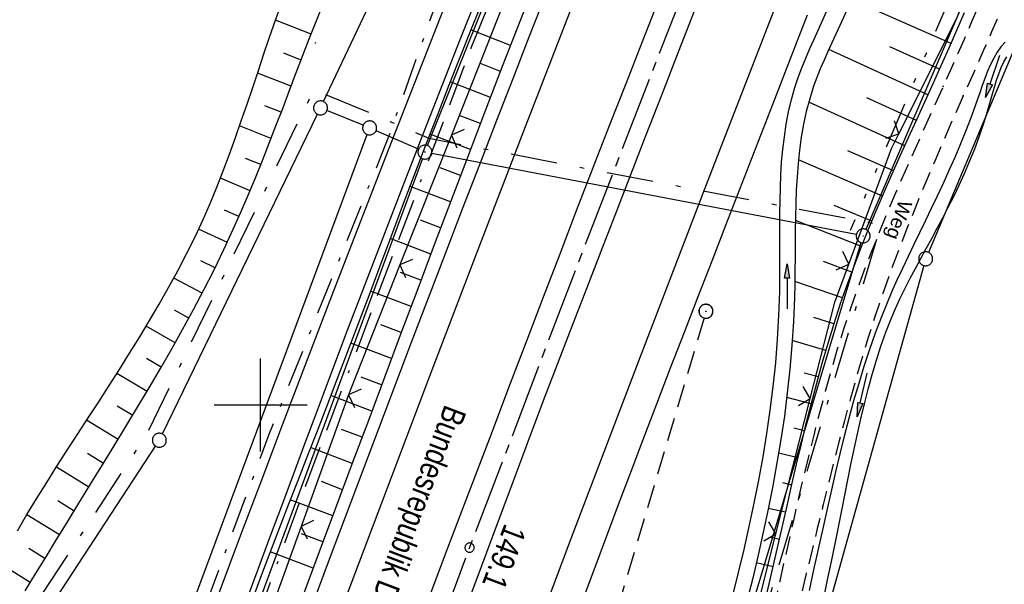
# Model space of a CAD drawing. Extents: x 511997 to 512565, y 475430 to 476399.
# Tile 19 of 32: x 512274 to 512380, y 475981 to 476041. Entities that reach past the tile are written whole.
import ezdxf

# ---------------------------------------------------------------- set-up
doc = ezdxf.new("R2010")
doc.units = 0
doc.header["$LTSCALE"] = 10
doc.header["$MEASUREMENT"] = 0
for name, pattern in [('ACAD_ISO16W100', [73, 15, -6.5, 15, -6.5, 15, -7, 1, -7]), ('ACHSE', [5.5, 4, -0.5, 0.5, -0.5]), ('AUSGEZOGEN', [0]), ('LT00', [0]), ('LT08', [0.42, 0.2, -0.1, 0.02, -0.1]), ('LT09', [0.54, 0.2, -0.1, 0.02, -0.1, 0.02, -0.1]), ('LT11', [0.3, 0.2, -0.1]), ('STRICHLINIE2', [0.375, 0.25, -0.125])]:
    doc.linetypes.add(name, pattern=pattern)
doc.layers.get('0').update_dxf_attribs({"linetype": 'LT00'})
for name, color, linetype in [('-AX-020', 250, 'ACHSE'), ('-Haltung', 182, 'STRICHLINIE2'), ('-ST-20-1', 250, 'LT00'), ('BAB-KABEL', 220, 'ACAD_ISO16W100'), ('BRD', 255, 'Continuous'), ('DFK_AB_L', 21, 'LT00'), ('DFK_AB_P', 7, 'LT00'), ('DFK_GZPKT', 250, 'LT00'), ('DFK_KATASTER', 250, 'LT00'), ('DFK_TOPO-SYM', 252, 'LT00'), ('FELDWEG_TEXT', 1, 'Continuous'), ('GEMARKUNGSGRENZE', 3, 'LT09'), ('GEMEINDEGRENZE', 3, 'LT08'), ('PFEIL', 140, 'AUSGEZOGEN'), ('STROM_UNTER', 80, 'LT08'), ('V89_AFBR_BAB', 250, 'LT00'), ('V89_BOESCH', 250, 'LT00'), ('V89_BOSCHUNG', 250, 'LT00'), ('V89_FELDWEG', 250, 'LT11'), ('V89_GRABEN', 250, 'LT00'), ('V89_KA_PRUF', 182, 'LT00'), ('V89_LD_MARK', 250, 'LT00'), ('V89_RASTER', 250, 'LT00'), ('V89_ZAUN', 40, 'LT00')]:
    doc.layers.add(name, color=color, linetype=linetype)
doc.styles.add('Beschrift', font='ARIAL.TTF')

# ---------------------------------------------------------------- blocks, each defined once
blk = doc.blocks.new('SYMB7301')
at = {"color": 0, "linetype": 'ByBlock'}
for p, q in [((-0.128693, 0), (0, 0.128693)), ((0, -0.128693), (-0.128693, 0)), ((0, 0.128693), (0.128693, 0)), ((0.128693, 0), (0, -0.128693)), ((0.000059, -0.009738), (0.000059, 0.009897)), ((-0.00901, -0.004339), (-0.002225, -0.009749))]:
    blk.add_line(p, q, dxfattribs=at)
for points in [[(-0.002225, 0.009749), (-0.00901, 0.004339), (-0.00901, -0.004339)], [(0.01, 0), (0.006235, 0.007818), (-0.002225, 0.009749)], [(-0.002225, -0.009749), (0.006235, -0.007818), (0.01, 0)]]:
    blk.add_lwpolyline(points, dxfattribs=at)
blk = doc.blocks.new('SYMB7010')
at = {"color": 0, "linetype": 'ByBlock'}
for points in [[(-0.031408, 0.499213), (-0.093728, 0.49134), (-0.15457, 0.475719), (-0.212975, 0.452595), (-0.268021, 0.422333), (-0.31884, 0.385411), (-0.36463, 0.342411), (-0.40467, 0.29401), (-0.438329, 0.240973), (-0.465074, 0.184136), (-0.484486, 0.124395), (-0.496256, 0.062692), (-0.5002, 0)], [(-0.5002, 0), (-0.496256, -0.062692), (-0.484486, -0.124395), (-0.465075, -0.184136), (-0.438329, -0.240973), (-0.404671, -0.29401), (-0.36463, -0.342411), (-0.31884, -0.385411), (-0.268021, -0.422333), (-0.212975, -0.452595), (-0.154571, -0.475719), (-0.093728, -0.49134), (-0.031408, -0.499213), (0.031408, -0.499213)], [(0.5002, 0), (0.496256, 0.062692), (0.484485, 0.124395), (0.465074, 0.184136), (0.438329, 0.240973), (0.40467, 0.29401), (0.36463, 0.342411), (0.31884, 0.385411), (0.268021, 0.422333), (0.212975, 0.452595), (0.15457, 0.475719), (0.093728, 0.49134), (0.031408, 0.499213), (-0.031408, 0.499213)], [(0.031408, -0.499213), (0.093728, -0.491341), (0.15457, -0.475719), (0.212975, -0.452595), (0.268021, -0.422333), (0.31884, -0.385411), (0.36463, -0.342411), (0.404671, -0.294011), (0.438329, -0.240974), (0.465075, -0.184136), (0.484486, -0.124395), (0.496256, -0.062692), (0.500201, 0)]]:
    blk.add_lwpolyline(points, dxfattribs=at)
blk = doc.blocks.new('SYMB0003')
at = {"color": 0, "linetype": 'ByBlock'}
for p, q in [((-0.015712, 0), (0.010166, 0.012015)), ((0, -0.021257), (-0.015712, 0)), ((0.010166, 0.012015), (0, -0.021257))]:
    blk.add_line(p, q, dxfattribs=at)
for points in [[(-0.031395, 0.499013), (-0.093691, 0.491144), (-0.154509, 0.475528), (-0.21289, 0.452414), (-0.267913, 0.422164), (-0.318712, 0.385257), (-0.364484, 0.342274), (-0.404509, 0.293893), (-0.438154, 0.240877), (-0.464888, 0.184062), (-0.484292, 0.124345), (-0.496058, 0.062667), (-0.5, 0)], [(-0.5, 0), (-0.496058, -0.062667), (-0.484292, -0.124345), (-0.464888, -0.184062), (-0.438154, -0.240877), (-0.404509, -0.293893), (-0.364485, -0.342274), (-0.318712, -0.385257), (-0.267914, -0.422164), (-0.21289, -0.452414), (-0.154509, -0.475529), (-0.093691, -0.491144), (-0.031395, -0.499014), (0.031395, -0.499014)], [(0.5, 0), (0.496057, 0.062667), (0.484292, 0.124345), (0.464888, 0.184062), (0.438153, 0.240877), (0.404509, 0.293893), (0.364484, 0.342274), (0.318712, 0.385257), (0.267913, 0.422164), (0.21289, 0.452414), (0.154509, 0.475528), (0.093691, 0.491144), (0.031395, 0.499013), (-0.031395, 0.499013)], [(0.031395, -0.499014), (0.093691, -0.491144), (0.154509, -0.475529), (0.21289, -0.452414), (0.267914, -0.422164), (0.318712, -0.385257), (0.364485, -0.342274), (0.404509, -0.293893), (0.438154, -0.240877), (0.464889, -0.184062), (0.484292, -0.124345), (0.496058, -0.062667), (0.5, 0)]]:
    blk.add_lwpolyline(points, dxfattribs=at)
blk = doc.blocks.new('SYMB0002')
at = {"color": 0, "linetype": 'ByBlock'}
for points in [[(-0.031395, 0.499013), (-0.093691, 0.491144), (-0.154509, 0.475528), (-0.21289, 0.452414), (-0.267913, 0.422164), (-0.318712, 0.385257), (-0.364484, 0.342274), (-0.404509, 0.293893), (-0.438154, 0.240877), (-0.464888, 0.184062), (-0.484292, 0.124345), (-0.496058, 0.062667), (-0.5, 0)], [(-0.5, 0), (-0.496058, -0.062667), (-0.484292, -0.124345), (-0.464888, -0.184062), (-0.438154, -0.240877), (-0.404509, -0.293893), (-0.364485, -0.342274), (-0.318712, -0.385257), (-0.267914, -0.422164), (-0.21289, -0.452414), (-0.154509, -0.475529), (-0.093691, -0.491144), (-0.031395, -0.499014), (0.031395, -0.499014)], [(0.5, 0), (0.496057, 0.062667), (0.484292, 0.124345), (0.464888, 0.184062), (0.438153, 0.240877), (0.404509, 0.293893), (0.364484, 0.342274), (0.318712, 0.385257), (0.267913, 0.422164), (0.21289, 0.452414), (0.154509, 0.475528), (0.093691, 0.491144), (0.031395, 0.499013), (-0.031395, 0.499013)], [(0.031395, -0.499014), (0.093691, -0.491144), (0.154509, -0.475529), (0.21289, -0.452414), (0.267914, -0.422164), (0.318712, -0.385257), (0.364485, -0.342274), (0.404509, -0.293893), (0.438154, -0.240877), (0.464889, -0.184062), (0.484292, -0.124345), (0.496058, -0.062667), (0.5, 0)]]:
    blk.add_lwpolyline(points, dxfattribs=at)
blk = doc.blocks.new('SYMB0011')
at = {"color": 0, "linetype": 'ByBlock'}
for p, q in [((0.5, 0), (-0.5, 0)), ((0, 0.5), (0, -0.5))]:
    blk.add_line(p, q, dxfattribs=at)
blk = doc.blocks.new('SYMB0024')
at = {"color": 0, "linetype": 'ByBlock'}
for p, q in [((-0.5, 0.5), (0, 0)), ((0, 0), (0.5, 0.5))]:
    blk.add_line(p, q, dxfattribs=at)
blk = doc.blocks.new('Pfreil3')
at = {"layer": 'PFEIL'}
blk.add_hatch(color=256, dxfattribs=at).paths.add_polyline_path([(-1.55, 0.27), (-1.55, -0.27), (0, 0)])
for p, q in [((-1.55, 0), (-4.83, 0)), ((-1.55, -0.27), (-1.55, 0.27)), ((-1.55, 0.27), (0, 0)), ((0, 0), (-1.55, -0.27))]:
    blk.add_line(p, q, dxfattribs=at)

msp = doc.modelspace()

# ---------------------------------------------------------------- linework, layer by layer
at = {"layer": '-AX-020', "ltscale": 0.2, "flags": 128}
msp.add_lwpolyline([(512469.63, 476339.09), (512464.81, 476328.44), (512455.84, 476308.46), (512446.94, 476288.44), (512438.12, 476268.39), (512429.37, 476248.31), (512420.69, 476228.2), (512412.09, 476208.05), (512403.56, 476187.88), (512395.11, 476167.67), (512386.72, 476147.43), (512378.42, 476127.17), (512370.18, 476106.87), (512362.02, 476086.54), (512353.94, 476066.18), (512345.92, 476045.79), (512337.99, 476025.38), (512330.13, 476004.93), (512322.34, 475984.46), (512314.63, 475963.96), (512306.99, 475943.43), (512299.43, 475922.87), (512291.94, 475902.28), (512284.53, 475881.67), (512277.19, 475861.03), (512269.93, 475840.36), (512262.74, 475819.67), (512255.63, 475798.95), (512248.6, 475778.21), (512241.64, 475757.44), (512234.76, 475736.64), (512227.95, 475715.82), (512221.22, 475694.97), (512214.57, 475674.11), (512207.99, 475653.21), (512201.49, 475632.29), (512200.13, 475627.89), (512194.28, 475608.79), (512188.5, 475589.67), (512182.78, 475570.54), (512177.14, 475551.38), (512171.56, 475532.2), (512166.05, 475513.01), (512160.62, 475493.79), (512155.26, 475474.55), (512153.85, 475469.41)], dxfattribs=at)
at = {"layer": '-Haltung'}
msp.add_line((512347.6, 476009.35), (512331.29, 475954.61), dxfattribs=at)
at = {"layer": 'BAB-KABEL', "ltscale": 0.03, "flags": 128}
msp.add_lwpolyline([(512451.51, 476345.21), (512438.56, 476315.94), (512418.18, 476270.12), (512378.72, 476177.83), (512359.89, 476131.36), (512341.35, 476084.78), (512322.58, 476038.31), (512304.82, 475991.34), (512287.68, 475944.24), (512270.28, 475897.17), (512254.12, 475849.7), (512237.77, 475802.28), (512221.53, 475754.82), (512205.86, 475707.19), (512190.78, 475659.38), (512175.78, 475611.52), (512161.52, 475563.42), (512145.69, 475515.8), (512137.73, 475496.07), (512132.8, 475476.53)], dxfattribs=at)
at = {"layer": 'DFK_AB_L'}
for p, q in [((512317.92, 476027.85), (512361.86, 476137.59)), ((512380.88, 476055.94), (512364.98, 476018.84)), ((512363.94, 476018.29), (512318.38, 476027.01)), ((512317.38, 476026.45), (512276.4, 475915.43)), ((512339.22, 475933.26), (512364.46, 476017.43))]:
    msp.add_line(p, q, dxfattribs=at)
at = {"layer": 'DFK_KATASTER'}
for p, q in [((512306.75, 476032.57), (512357.42, 476139.66)), ((512387.15, 476053.15), (512371.68, 476016.39)), ((512289.46, 475996.9), (512306.1, 476031.22)), ((512311.01, 476030.02), (512307.12, 476031.61)), ((512269.97, 475917.62), (512311.44, 476029.04)), ((512316.95, 476027.45), (512312.39, 476029.44)), ((512371.19, 476014.98), (512351.77, 475945.57)), ((512244.72, 475928.34), (512288.72, 475995.59))]:
    msp.add_line(p, q, dxfattribs=at)
at = {"layer": 'GEMARKUNGSGRENZE', "ltscale": 2.5, "flags": 128}
msp.add_lwpolyline([(512488.52, 476332.7), (512447.7, 476236.74), (512445.75, 476232.41), (512395.2, 476115.9), (512387.92, 476094.99), (512385.79, 476088.82), (512379.74, 476057.07), (512363.3, 476018.74)], dxfattribs=at)
at = {"layer": 'GEMEINDEGRENZE', "ltscale": 2.5, "flags": 128}
msp.add_lwpolyline([(512284.95, 475477), (512267.81, 475490.73), (512251.31, 475522.19), (512242.37, 475555.3), (512229.97, 475584.98), (512227.01, 475610.4), (512238.86, 475661.14), (512275.55, 475791.69), (512297.96, 475860.4), (512299.32, 475864.34), (512322.1, 475898.59), (512340.39, 475931.96), (512366.59, 476019.31), (512318.09, 476028.59), (512312.28, 476031.12), (512305.69, 476033.81), (512287.82, 475996.96), (512243.16, 475928.69), (512232.75, 475919.29), (512200.58, 475820.9), (512193.73, 475799.02), (512174.8, 475704.06), (512153.08, 475591.51), (512137.53, 475520.72), (512131.52, 475505.41), (512122.11, 475480.14)], dxfattribs=at)
at = {"layer": 'STROM_UNTER', "ltscale": 2, "flags": 128}
msp.add_lwpolyline([(512446.37, 476346.95), (512441.89, 476337.52), (512422.54, 476294.31), (512409.88, 476265.15), (512403.87, 476251.37), (512398.74, 476239.7), (512387.19, 476212.42), (512377.33, 476188.66), (512363.53, 476155.45), (512355.32, 476135.55), (512344.46, 476108.79), (512339.24, 476095.98), (512321.54, 476050.79), (512313.7, 476028.7), (512300.89, 475996.83), (512277.43, 475933.71), (512263.45, 475896.17), (512257.64, 475879.29), (512247.91, 475851.33), (512241.34, 475831.49), (512239.16, 475825.05), (512227.45, 475790.8), (512213.66, 475750.66), (512199.44, 475707.54), (512188.93, 475674.4), (512180.51, 475646.83), (512162.54, 475589.79), (512151.76, 475558.72), (512137.69, 475518.75), (512131.72, 475500.22), (512126.24, 475478.75)], dxfattribs=at)
at = {"layer": 'V89_AFBR_BAB'}
for points in [[(512283.61, 475919.31), (512285.3, 475923.93), (512287, 475928.55), (512288.7, 475933.17), (512290.41, 475937.78), (512292.47, 475943.35), (512294.53, 475948.92), (512296.59, 475954.49), (512298.66, 475960.06), (512300.84, 475965.91), (512303.02, 475971.76), (512305.21, 475977.61), (512307.4, 475983.45), (512310.33, 475991.22), (512313.26, 475998.98), (512316.21, 476006.74), (512318.03, 476011.51), (512319.86, 476016.28), (512321.68, 476021.05), (512323.52, 476025.82), (512325.36, 476030.59), (512327.1, 476035.05), (512328.84, 476039.52), (512330.59, 476043.98)], [(512298.47, 475979.02), (512299.74, 475982.4), (512301, 475985.79), (512302.27, 475989.18), (512303.53, 475992.56), (512304.79, 475995.95), (512306.06, 475999.33), (512307.33, 476002.72), (512309.34, 476008.02), (512311.36, 476013.32), (512313.4, 476018.62), (512315.45, 476023.91), (512317.5, 476029.19), (512319.57, 476034.48), (512321.43, 476039.23), (512323.31, 476043.99)], [(512342.71, 476043.5), (512340.95, 476038.99), (512339.19, 476034.48), (512337.43, 476029.96), (512335.68, 476025.45), (512333.89, 476020.83), (512332.11, 476016.2), (512330.34, 476011.57), (512328.57, 476006.95), (512326.8, 476002.32), (512324.56, 475996.42), (512322.32, 475990.53), (512320.08, 475984.63), (512317.86, 475978.73)], [(512319.99, 476043.4), (512316.87, 476035.47), (512313.77, 476027.55), (512310.69, 476019.63), (512307.62, 476011.7), (512304.58, 476003.76), (512302.33, 475997.86), (512300.08, 475991.94), (512297.85, 475986.03), (512295.63, 475980.11), (512293.92, 475975.5), (512292.21, 475970.89), (512290.5, 475966.28), (512288.8, 475961.67), (512287.1, 475957.06), (512285.41, 475952.48), (512283.72, 475947.89), (512282.04, 475943.31), (512280.35, 475938.73), (512278.67, 475934.14), (512277.2, 475930.11), (512275.73, 475926.07), (512274.27, 475922.03), (512272.82, 475917.99)], [(512321.77, 475977.51), (512323.02, 475980.86), (512324.27, 475984.22), (512325.52, 475987.57), (512326.78, 475990.92), (512328.03, 475994.27), (512329.3, 475997.62), (512330.56, 476000.97), (512332.05, 476004.85), (512333.54, 476008.74), (512335.04, 476012.62), (512336.54, 476016.5), (512338.05, 476020.38), (512339.56, 476024.26), (512341.33, 476028.81), (512343.1, 476033.37), (512344.87, 476037.92), (512346.64, 476042.47)], [(512358.67, 476041.83), (512356.91, 476037.32), (512355.16, 476032.8), (512353.41, 476028.29), (512351.66, 476023.78), (512349.91, 476019.26), (512348.42, 476015.44), (512346.93, 476011.61), (512345.45, 476007.78), (512343.97, 476003.95), (512342.5, 476000.11), (512341.04, 475996.28), (512339.77, 475992.93), (512338.5, 475989.58), (512337.25, 475986.23), (512335.99, 475982.87), (512334.74, 475979.52)]]:
    msp.add_lwpolyline(points, dxfattribs=at)
at = {"layer": 'V89_BOESCH'}
for points in [[(512329.87, 476046.38), (512327.9, 476041.35), (512325.94, 476036.32), (512324, 476031.28), (512322.2, 476026.58), (512320.41, 476021.89), (512318.63, 476017.19), (512316.86, 476012.48), (512315.1, 476007.78), (512313.33, 476003.07), (512311.57, 475998.36), (512309.81, 475993.66), (512308.05, 475988.95), (512306.29, 475984.24), (512304.38, 475979.15)], [(512273.89, 475986.52), (512274.92, 475988.24), (512275.96, 475989.95), (512277.04, 475991.7), (512278.14, 475993.44), (512279.25, 475995.17), (512280.37, 475996.9), (512281.49, 475998.63), (512282.62, 476000.36), (512283.73, 476002.09), (512284.84, 476003.83), (512285.94, 476005.57), (512287.02, 476007.31), (512288.08, 476009.07), (512289.12, 476010.84), (512290.13, 476012.62), (512291.11, 476014.41), (512292.05, 476016.23), (512292.96, 476018.06), (512293.82, 476019.91), (512294.58, 476021.64), (512295.3, 476023.38), (512295.99, 476025.14), (512296.66, 476026.91), (512297.3, 476028.7), (512297.93, 476030.49), (512298.54, 476032.29), (512299.15, 476034.09), (512299.76, 476035.89), (512300.36, 476037.69), (512300.97, 476039.49), (512301.59, 476041.29), (512302.23, 476043.08)], [(512274.71, 475980.07), (512275.84, 475981.9), (512276.97, 475983.73), (512278.09, 475985.57), (512279.22, 475987.4), (512280.48, 475989.46), (512281.75, 475991.51), (512283.02, 475993.57), (512284.29, 475995.63), (512285.55, 475997.7), (512286.8, 475999.76), (512288.03, 476001.84), (512289.25, 476003.92), (512290.46, 476006.02), (512291.63, 476008.12), (512292.79, 476010.24), (512293.91, 476012.37), (512295, 476014.52), (512296.06, 476016.68), (512297.07, 476018.86), (512297.89, 476020.69), (512298.68, 476022.52), (512299.44, 476024.37), (512300.19, 476026.23), (512300.93, 476028.09), (512301.65, 476029.95), (512302.37, 476031.83), (512303.08, 476033.7), (512303.79, 476035.57), (512304.5, 476037.44), (512305.22, 476039.31), (512305.95, 476041.18), (512306.7, 476043.03)], [(512323.77, 476043.25), (512322.57, 476040.28), (512321.39, 476037.31), (512320.22, 476034.33), (512318.98, 476031.15), (512317.75, 476027.97), (512316.53, 476024.78), (512315.32, 476021.59), (512314.12, 476018.4), (512312.92, 476015.2), (512311.72, 476012.01), (512310.51, 476008.82), (512309.3, 476005.63), (512308.08, 476002.44), (512307.07, 475999.82), (512306.06, 475997.21), (512305.04, 475994.59), (512304.02, 475991.98), (512303.01, 475989.36), (512302, 475986.75), (512300.99, 475984.13), (512299.99, 475981.5), (512299.01, 475978.88)], [(512354.39, 475979.88), (512354.93, 475982.2), (512355.46, 475984.52), (512355.98, 475986.85), (512356.51, 475989.17), (512357.04, 475991.49), (512357.54, 475993.67), (512358.05, 475995.85), (512358.58, 475998.02), (512359.12, 476000.19), (512359.69, 476002.35), (512360.29, 476004.5), (512360.91, 476006.64), (512361.57, 476008.77), (512362.26, 476010.89), (512362.97, 476012.9), (512363.7, 476014.91), (512364.47, 476016.9), (512365.27, 476018.89), (512366.09, 476020.86), (512366.94, 476022.83), (512367.79, 476024.8), (512368.67, 476026.75), (512369.55, 476028.71), (512370.44, 476030.66), (512371.33, 476032.61), (512372.22, 476034.57), (512373.07, 476036.45), (512373.91, 476038.34), (512374.75, 476040.23), (512375.57, 476042.12)]]:
    msp.add_lwpolyline(points, dxfattribs=at)
at = {"layer": 'V89_BOSCHUNG'}
for p, q in [((512374.13, 476038.81), (512363.45, 476043.54)), ((512305.42, 476039.81), (512301.61, 476041.32)), ((512326.83, 476038.6), (512322.57, 476040.27)), ((512372.88, 476036.04), (512367.56, 476038.44)), ((512304.34, 476037.03), (512302.48, 476037.75)), ((512371.63, 476033.28), (512360.98, 476038.14)), ((512325.75, 476035.81), (512323.6, 476036.64)), ((512303.28, 476034.23), (512299.66, 476035.62)), ((512324.67, 476033.02), (512320.35, 476034.68)), ((512370.39, 476030.55), (512365.09, 476032.97)), ((512302.21, 476031.42), (512300.46, 476032.1)), ((512369.15, 476027.83), (512358.84, 476032.5)), ((512323.59, 476030.23), (512321.43, 476031.05)), ((512301.13, 476028.61), (512297.74, 476029.95)), ((512322.52, 476027.43), (512318.18, 476029.07)), ((512367.94, 476025.13), (512363.05, 476027.3)), ((512300.02, 476025.8), (512298.38, 476026.47)), ((512366.76, 476022.43), (512357.74, 476026.32)), ((512321.45, 476024.63), (512319.28, 476025.45)), ((512298.88, 476023), (512295.69, 476024.35)), ((512320.39, 476021.82), (512316.04, 476023.47)), ((512365.62, 476019.72), (512361.56, 476021.41)), ((512297.68, 476020.22), (512296.12, 476020.91)), ((512319.32, 476019.02), (512317.15, 476019.84)), ((512364.51, 476017), (512357.4, 476019.82)), ((512296.43, 476017.46), (512293.35, 476018.89)), ((512318.26, 476016.21), (512313.92, 476017.86)), ((512295.11, 476014.73), (512293.58, 476015.48)), ((512363.46, 476014.26), (512360.42, 476015.39)), ((512317.21, 476013.4), (512315.03, 476014.22)), ((512293.73, 476012.02), (512290.67, 476013.61)), ((512362.47, 476011.5), (512357.34, 476013.27)), ((512316.15, 476010.59), (512311.8, 476012.24)), ((512292.3, 476009.34), (512290.76, 476010.18)), ((512361.55, 476008.7), (512359.4, 476009.38)), ((512290.83, 476006.69), (512287.71, 476008.46)), ((512315.1, 476007.78), (512312.92, 476008.61)), ((512314.05, 476004.98), (512309.68, 476006.63)), ((512360.68, 476005.87), (512357.07, 476006.93)), ((512289.34, 476004.07), (512287.75, 476004.99)), ((512287.81, 476001.47), (512284.56, 476003.39)), ((512359.87, 476003.02), (512358.34, 476003.44)), ((512312.99, 476002.17), (512310.8, 476003)), ((512311.94, 475999.36), (512307.53, 476001.03)), ((512359.11, 476000.14), (512356.48, 476000.81)), ((512286.27, 475998.88), (512284.61, 475999.88)), ((512284.7, 475996.3), (512281.32, 475998.37)), ((512310.89, 475996.54), (512308.67, 475997.39)), ((512358.39, 475997.24), (512357.23, 475997.52)), ((512309.84, 475993.73), (512305.37, 475995.43)), ((512283.13, 475993.74), (512281.41, 475994.8)), ((512357.69, 475994.34), (512355.61, 475994.82)), ((512281.55, 475991.18), (512278.08, 475993.34)), ((512308.79, 475990.92), (512306.54, 475991.78)), ((512357.02, 475991.42), (512356.05, 475991.64)), ((512279.98, 475988.63), (512278.23, 475989.72)), ((512307.74, 475988.11), (512303.19, 475989.84)), ((512356.36, 475988.5), (512354.5, 475988.91)), ((512278.41, 475986.09), (512274.91, 475988.23)), ((512306.69, 475985.31), (512304.4, 475986.17)), ((512355.69, 475985.57), (512354.79, 475985.77)), ((512276.84, 475983.53), (512275.11, 475984.59)), ((512305.64, 475982.5), (512301.03, 475984.24)), ((512275.26, 475980.97), (512271.87, 475983.07)), ((512355.03, 475982.64), (512353.21, 475983.06))]:
    msp.add_line(p, q, dxfattribs=at)
at = {"layer": 'V89_FELDWEG', "flags": 128}
for points in [[(512211.53, 475576.7), (512212.59, 475578.85), (512213.65, 475580.99), (512214.71, 475583.13), (512215.75, 475585.28), (512216.79, 475587.43), (512217.81, 475589.59), (512218.82, 475591.76), (512219.81, 475593.93), (512220.77, 475596.12), (512221.72, 475598.31), (512222.86, 475601.08), (512223.96, 475603.87), (512225.02, 475606.68), (512226.03, 475609.51), (512226.98, 475612.35), (512227.88, 475615.21), (512228.71, 475618.08), (512229.49, 475620.98), (512229.98, 475622.95), (512230.45, 475624.92), (512230.89, 475626.91), (512231.32, 475628.89), (512231.72, 475630.88), (512232.12, 475632.88), (512232.51, 475634.87), (512232.89, 475636.87), (512233.27, 475638.87), (512233.65, 475640.87), (512234.04, 475642.86), (512234.43, 475644.86), (512234.84, 475646.85), (512235.27, 475648.83), (512235.84, 475651.39), (512236.44, 475653.94), (512237.07, 475656.49), (512237.71, 475659.03), (512238.38, 475661.56), (512239.06, 475664.09), (512239.75, 475666.62), (512240.45, 475669.15), (512241.15, 475671.68), (512241.86, 475674.2), (512243.44, 475679.9), (512245, 475685.6), (512246.55, 475691.3), (512248.09, 475697), (512249.63, 475702.71), (512250.52, 475706.06), (512251.42, 475709.42), (512252.31, 475712.78), (512253.21, 475716.14), (512254.11, 475719.49), (512255.01, 475722.85), (512255.93, 475726.2), (512256.85, 475729.55), (512258.36, 475735), (512259.91, 475740.44), (512261.48, 475745.88), (512263.07, 475751.31), (512264.68, 475756.73), (512265.56, 475759.62), (512266.43, 475762.51), (512267.31, 475765.39), (512268.18, 475768.28), (512269.05, 475771.17), (512269.92, 475774.06), (512270.78, 475776.96), (512271.63, 475779.85), (512272.46, 475782.75), (512273.29, 475785.66), (512273.99, 475788.2), (512274.69, 475790.75), (512275.37, 475793.3), (512276.06, 475795.85), (512276.74, 475798.4), (512277.42, 475800.95), (512278.11, 475803.5), (512278.81, 475806.05), (512279.51, 475808.6), (512280.23, 475811.14), (512280.97, 475813.67), (512281.87, 475816.66), (512282.79, 475819.65), (512283.73, 475822.63), (512284.69, 475825.6), (512285.67, 475828.57), (512286.67, 475831.54), (512287.68, 475834.5), (512288.7, 475837.46), (512289.73, 475840.42), (512290.43, 475842.41), (512291.14, 475844.41), (512291.85, 475846.4), (512292.58, 475848.39), (512293.32, 475850.37), (512294.07, 475852.34), (512294.85, 475854.31), (512295.65, 475856.26), (512296.47, 475858.2), (512297.33, 475860.13), (512298.21, 475862.05), (512299.13, 475863.94), (512300.15, 475865.93), (512301.19, 475867.9), (512302.28, 475869.84), (512303.4, 475871.78), (512304.54, 475873.69), (512305.71, 475875.59), (512306.91, 475877.48), (512308.12, 475879.35), (512309.42, 475881.32), (512310.74, 475883.29), (512312.07, 475885.24), (512313.4, 475887.19), (512314.75, 475889.13), (512316.09, 475891.07), (512317.44, 475893.01), (512318.79, 475894.95), (512320.12, 475896.9), (512321.54, 475898.98), (512322.94, 475901.07), (512324.33, 475903.17), (512325.69, 475905.28), (512327.04, 475907.41), (512328.37, 475909.54), (512329.67, 475911.7), (512330.94, 475913.86), (512332.19, 475916.05), (512333.4, 475918.25), (512334.57, 475920.47), (512335.73, 475922.75), (512336.85, 475925.06), (512337.94, 475927.38), (512339, 475929.72), (512340.03, 475932.07), (512341.02, 475934.43), (512342, 475936.81), (512342.95, 475939.19), (512343.89, 475941.59), (512345.02, 475944.55), (512346.12, 475947.52), (512347.18, 475950.51), (512348.22, 475953.51), (512349.22, 475956.51), (512350.17, 475959.53), (512351.09, 475962.56), (512351.95, 475965.61), (512352.55, 475967.81), (512353.12, 475970.02), (512353.67, 475972.23), (512354.21, 475974.45), (512354.74, 475976.67), (512355.25, 475978.89), (512355.76, 475981.12), (512356.26, 475983.35), (512356.77, 475985.58), (512357.27, 475987.8), (512357.78, 475990.03), (512358.32, 475992.33), (512358.87, 475994.63), (512359.44, 475996.92), (512360.03, 475999.21), (512360.64, 476001.49), (512361.28, 476003.76), (512361.94, 476006.02), (512362.65, 476008.27), (512363.39, 476010.51), (512364.1, 476012.52), (512364.84, 476014.52), (512365.61, 476016.52), (512366.4, 476018.5), (512367.22, 476020.48), (512368.06, 476022.45), (512368.91, 476024.42), (512369.77, 476026.38), (512370.64, 476028.33), (512371.52, 476030.29), (512372.4, 476032.24), (512373.29, 476034.2), (512374.05, 476035.89), (512374.8, 476037.58), (512375.55, 476039.28), (512376.28, 476040.98), (512376.99, 476042.69), (512377.69, 476044.4), (512378.36, 476046.12), (512379.01, 476047.85), (512379.62, 476049.59), (512380.29, 476051.59), (512380.91, 476053.61), (512381.49, 476055.63), (512382.04, 476057.67), (512382.56, 476059.71), (512383.06, 476061.77), (512383.53, 476063.83), (512383.98, 476065.89), (512384.41, 476067.96), (512384.8, 476069.87), (512385.18, 476071.77), (512385.56, 476073.68), (512385.93, 476075.59), (512386.31, 476077.5), (512386.69, 476079.4), (512387.09, 476081.3), (512387.49, 476083.2), (512387.92, 476085.09), (512388.36, 476086.98), (512388.82, 476088.87), (512389.49, 476091.43), (512390.21, 476093.98), (512390.97, 476096.52), (512391.76, 476099.04), (512392.59, 476101.56), (512393.45, 476104.07), (512394.34, 476106.57), (512395.25, 476109.06), (512396.36, 476112.01), (512397.49, 476114.94), (512398.65, 476117.86), (512399.83, 476120.78), (512401.03, 476123.69), (512402.25, 476126.59), (512403.49, 476129.48), (512404.73, 476132.36), (512405.99, 476135.25), (512407.26, 476138.13), (512408.53, 476141), (512409.81, 476143.88), (512411.09, 476146.75), (512412.37, 476149.62), (512413.64, 476152.5), (512414.92, 476155.37), (512416.46, 476158.88), (512417.99, 476162.39), (512419.52, 476165.9), (512421.05, 476169.41), (512422.57, 476172.92), (512424.1, 476176.44), (512425.63, 476179.95), (512427.41, 476184.03), (512429.2, 476188.11), (512431, 476192.19), (512432.79, 476196.27), (512434.59, 476200.34), (512436.39, 476204.42), (512437.79, 476207.6), (512439.18, 476210.78), (512440.57, 476213.96), (512441.95, 476217.15), (512443.32, 476220.34), (512444.68, 476223.54), (512446.02, 476226.74), (512447.34, 476229.95), (512448.37, 476232.47), (512449.38, 476234.99), (512450.39, 476237.52), (512451.39, 476240.04), (512452.39, 476242.57), (512453.4, 476245.1), (512454.4, 476247.62), (512455.42, 476250.14), (512456.45, 476252.66), (512457.49, 476255.17), (512458.55, 476257.67), (512459.54, 476259.97), (512460.54, 476262.27), (512461.56, 476264.56), (512462.58, 476266.84), (512463.61, 476269.13), (512464.65, 476271.41), (512465.68, 476273.69), (512466.72, 476275.97), (512467.75, 476278.26), (512468.77, 476280.55), (512469.79, 476282.84), (512470.88, 476285.34), (512471.96, 476287.84), (512473.03, 476290.35), (512474.1, 476292.86), (512475.16, 476295.38), (512476.21, 476297.89), (512477.27, 476300.41), (512478.33, 476302.92), (512479.4, 476305.43), (512480.47, 476307.94), (512481.66, 476310.68), (512482.85, 476313.42), (512484.05, 476316.15), (512485.26, 476318.89), (512486.47, 476321.62), (512487.68, 476324.35), (512488.89, 476327.08), (512490.1, 476329.81), (512491, 476331.86)], [(512493.03, 476331.18), (512492.16, 476329.12), (512491.01, 476326.39), (512489.88, 476323.66), (512488.74, 476320.93), (512487.61, 476318.19), (512486.48, 476315.46), (512485.34, 476312.73), (512484.2, 476310), (512483.05, 476307.27), (512481.7, 476304.1), (512480.33, 476300.93), (512478.94, 476297.77), (512477.55, 476294.61), (512476.15, 476291.46), (512474.74, 476288.31), (512473.32, 476285.16), (512471.9, 476282.02), (512470.62, 476279.19), (512469.33, 476276.36), (512468.05, 476273.53), (512466.78, 476270.69), (512465.51, 476267.86), (512464.25, 476265.02), (512463.01, 476262.17), (512461.78, 476259.32), (512460.57, 476256.45), (512459.55, 476253.98), (512458.53, 476251.51), (512457.53, 476249.03), (512456.54, 476246.54), (512455.55, 476244.05), (512454.56, 476241.57), (512453.58, 476239.08), (512452.59, 476236.59), (512451.6, 476234.1), (512450.6, 476231.62), (512449.59, 476229.14), (512448.42, 476226.3), (512447.23, 476223.47), (512446.04, 476220.64), (512444.83, 476217.82), (512443.61, 476215), (512442.39, 476212.18), (512441.16, 476209.37), (512439.94, 476206.55), (512438.71, 476203.74), (512436.89, 476199.57), (512435.08, 476195.4), (512433.26, 476191.22), (512431.45, 476187.05), (512429.64, 476182.88), (512427.82, 476178.71), (512425.69, 476173.85), (512423.56, 476168.99), (512421.43, 476164.13), (512419.29, 476159.28), (512417.15, 476154.42), (512415.6, 476150.9), (512414.04, 476147.37), (512412.5, 476143.84), (512410.96, 476140.31), (512409.42, 476136.78), (512407.9, 476133.24), (512406.39, 476129.69), (512404.9, 476126.14), (512403.42, 476122.58), (512401.96, 476119.01), (512400.52, 476115.43), (512399.1, 476111.85), (512397.71, 476108.24), (512396.88, 476106.05), (512396.06, 476103.85), (512395.26, 476101.64), (512394.48, 476099.42), (512393.73, 476097.2), (512393, 476094.97), (512392.31, 476092.73), (512391.66, 476090.48), (512391.04, 476088.22), (512390.57, 476086.37), (512390.13, 476084.5), (512389.71, 476082.63), (512389.31, 476080.76), (512388.92, 476078.88), (512388.54, 476077), (512388.18, 476075.12), (512387.81, 476073.23), (512387.45, 476071.34), (512387.09, 476069.45), (512386.72, 476067.57), (512386.34, 476065.66), (512385.94, 476063.75), (512385.53, 476061.85), (512385.09, 476059.95), (512384.64, 476058.06), (512384.16, 476056.18), (512383.65, 476054.31), (512383.11, 476052.45), (512382.53, 476050.59), (512381.92, 476048.76), (512381.29, 476047), (512380.62, 476045.25), (512379.93, 476043.51), (512379.21, 476041.78), (512378.47, 476040.05), (512377.72, 476038.33), (512376.96, 476036.62), (512376.19, 476034.9), (512375.43, 476033.19), (512374.39, 476030.86), (512373.37, 476028.53), (512372.36, 476026.19), (512371.36, 476023.85), (512370.39, 476021.49), (512369.45, 476019.13), (512368.53, 476016.76), (512367.64, 476014.38), (512366.79, 476011.99), (512365.97, 476009.58), (512365.26, 476007.35), (512364.57, 476005.1), (512363.91, 476002.84), (512363.28, 476000.58), (512362.66, 475998.3), (512362.07, 475996.03), (512361.49, 475993.74), (512360.92, 475991.46), (512360.36, 475989.17), (512359.76, 475986.75), (512359.17, 475984.33), (512358.58, 475981.91), (512357.99, 475979.49), (512357.39, 475977.07), (512356.78, 475974.66), (512356.16, 475972.24), (512355.52, 475969.84), (512354.87, 475967.43), (512354.2, 475965.03), (512352.98, 475960.89), (512351.7, 475956.76), (512350.35, 475952.66), (512348.94, 475948.57), (512347.46, 475944.51), (512345.92, 475940.47), (512344.69, 475937.38), (512343.42, 475934.3), (512342.11, 475931.25), (512340.77, 475928.21), (512339.37, 475925.19), (512337.93, 475922.19), (512336.45, 475919.22), (512334.62, 475915.72), (512332.73, 475912.25), (512330.77, 475908.83), (512328.75, 475905.44), (512326.67, 475902.09), (512324.52, 475898.78), (512322.31, 475895.51), (512321.11, 475893.77), (512319.88, 475892.04), (512318.65, 475890.31), (512317.41, 475888.59), (512316.17, 475886.88), (512314.93, 475885.16), (512313.69, 475883.44), (512312.47, 475881.71), (512311.25, 475879.97), (512310.05, 475878.22), (512308.82, 475876.38), (512307.61, 475874.52), (512306.42, 475872.65), (512305.27, 475870.75), (512304.14, 475868.84), (512303.05, 475866.91), (512302, 475864.97), (512300.99, 475863), (512300.08, 475861.11), (512299.2, 475859.21), (512298.35, 475857.3), (512297.53, 475855.36), (512296.73, 475853.42), (512295.97, 475851.47), (512295.22, 475849.51), (512294.48, 475847.54), (512293.76, 475845.56), (512293.06, 475843.58), (512292.36, 475841.6), (512291.66, 475839.61), (512290.73, 475836.97), (512289.81, 475834.33), (512288.9, 475831.68), (512287.99, 475829.04), (512287.1, 475826.39), (512286.22, 475823.73), (512285.36, 475821.08), (512284.51, 475818.41), (512283.69, 475815.74), (512282.9, 475813.06), (512282.23, 475810.75), (512281.59, 475808.43), (512280.95, 475806.11), (512280.33, 475803.78), (512279.72, 475801.45), (512279.12, 475799.12), (512278.52, 475796.78), (512277.92, 475794.45), (512277.31, 475792.11), (512276.71, 475789.78), (512276.1, 475787.45), (512275.47, 475785.12), (512274.67, 475782.19), (512273.86, 475779.26), (512273.02, 475776.34), (512272.18, 475773.42), (512271.32, 475770.51), (512270.46, 475767.59), (512269.59, 475764.68), (512268.71, 475761.77), (512267.84, 475758.86), (512266.97, 475755.95), (512265.81, 475752.07), (512264.67, 475748.19), (512263.54, 475744.31), (512262.42, 475740.43), (512261.31, 475736.53), (512260.22, 475732.64), (512259.16, 475728.74), (512258.36, 475725.77), (512257.57, 475722.8), (512256.79, 475719.82), (512256.02, 475716.85), (512255.24, 475713.88), (512254.47, 475710.9), (512253.69, 475707.93), (512252.9, 475704.96), (512252.1, 475701.99), (512251.24, 475698.84), (512250.36, 475695.7), (512249.48, 475692.55), (512248.59, 475689.41), (512247.7, 475686.27), (512246.8, 475683.13), (512245.91, 475679.99), (512245.02, 475676.85), (512244.14, 475673.71), (512243.36, 475670.88), (512242.58, 475668.05), (512241.83, 475665.21), (512241.08, 475662.37), (512240.36, 475659.53), (512239.66, 475656.68), (512238.98, 475653.82), (512238.32, 475650.96), (512237.7, 475648.1), (512237.26, 475645.98), (512236.83, 475643.87), (512236.41, 475641.75), (512236, 475639.63), (512235.59, 475637.51), (512235.19, 475635.39), (512234.77, 475633.27), (512234.35, 475631.16), (512233.92, 475629.04), (512233.48, 475626.93), (512233.01, 475624.82), (512232.53, 475622.72), (512232.02, 475620.63), (512231.23, 475617.63), (512230.4, 475614.65), (512229.5, 475611.68), (512228.55, 475608.73), (512227.55, 475605.79), (512226.51, 475602.87), (512225.41, 475599.98), (512224.27, 475597.09), (512223.35, 475594.87), (512222.4, 475592.65), (512221.44, 475590.44), (512220.45, 475588.24), (512219.45, 475586.04), (512218.44, 475583.86), (512217.41, 475581.67), (512216.38, 475579.49), (512215.34, 475577.32), (512214.3, 475575.14)]]:
    msp.add_lwpolyline(points, dxfattribs=at)
at = {"layer": 'V89_GRABEN'}
for points in [[(512350.68, 475979.56), (512351.3, 475982.03), (512351.89, 475984.5), (512352.46, 475986.98), (512352.99, 475989.46), (512353.48, 475991.95), (512353.94, 475994.44), (512354.35, 475996.95), (512354.71, 475999.46), (512355.03, 476001.99), (512355.29, 476004.52), (512355.5, 476007.06), (512355.64, 476009.62), (512355.73, 476012.18), (512355.75, 476013.58), (512355.75, 476014.97), (512355.75, 476016.37), (512355.74, 476017.76), (512355.74, 476019.16), (512355.74, 476020.55), (512355.76, 476021.94), (512355.79, 476023.33), (512355.85, 476024.7), (512355.93, 476026.08), (512356.06, 476027.44), (512356.22, 476028.79), (512356.42, 476030.14), (512356.68, 476031.47), (512356.99, 476032.79), (512357.36, 476034.09), (512357.72, 476035.14), (512358.1, 476036.19), (512358.52, 476037.22), (512358.96, 476038.25), (512359.42, 476039.28), (512359.88, 476040.3), (512360.35, 476041.33), (512361.29, 476043.44)], [(512363.14, 476042.83), (512362.18, 476040.72), (512361.75, 476039.79), (512361.32, 476038.87), (512360.89, 476037.95), (512360.48, 476037.02), (512360.08, 476036.09), (512359.71, 476035.15), (512359.36, 476034.21), (512358.94, 476032.86), (512358.58, 476031.5), (512358.28, 476030.13), (512358.04, 476028.74), (512357.85, 476027.34), (512357.7, 476025.93), (512357.58, 476024.51), (512357.5, 476023.08), (512357.45, 476021.64), (512357.41, 476020.2), (512357.39, 476018.75), (512357.38, 476017.3), (512357.37, 476015.85), (512357.36, 476014.4), (512357.34, 476012.96), (512357.31, 476011.51), (512357.2, 476008.95), (512357.03, 476006.4), (512356.81, 476003.86), (512356.54, 476001.33), (512356.22, 475998.81), (512355.85, 475996.31), (512355.43, 475993.81), (512354.98, 475991.32), (512354.49, 475988.83), (512353.96, 475986.36), (512353.41, 475983.89), (512352.82, 475981.42), (512352.21, 475978.96)], [(512379.92, 476038.95), (512379.47, 476038.45), (512379.06, 476037.88), (512378.7, 476037.24), (512378.36, 476036.55), (512378.04, 476035.82), (512377.75, 476035.06), (512377.47, 476034.29), (512377.19, 476033.5), (512376.92, 476032.71), (512376.34, 476031.1), (512375.74, 476029.55), (512375.13, 476028.04), (512374.52, 476026.58), (512373.89, 476025.16), (512373.26, 476023.78), (512372.63, 476022.43), (512371.99, 476021.1), (512371.36, 476019.79), (512370.73, 476018.5), (512370.11, 476017.22), (512369.5, 476015.94), (512368.89, 476014.67), (512368.3, 476013.39), (512367.73, 476012.1), (512367.18, 476010.8), (512366.64, 476009.47), (512365.98, 476007.73), (512365.35, 476005.95), (512364.76, 476004.14), (512364.2, 476002.3), (512363.66, 476000.44), (512363.15, 475998.56), (512362.65, 475996.66), (512362.18, 475994.75), (512361.72, 475992.84), (512361.28, 475990.92), (512360.84, 475989.01), (512360.34, 475986.77), (512359.85, 475984.54), (512359.36, 475982.32), (512358.87, 475980.1)], [(512360.34, 475978.79), (512360.87, 475981.24), (512361.39, 475983.71), (512361.89, 475986.19), (512362.39, 475988.69), (512362.72, 475990.33), (512363.04, 475991.98), (512363.37, 475993.62), (512363.71, 475995.27), (512364.06, 475996.9), (512364.43, 475998.53), (512364.81, 476000.13), (512365.22, 476001.72), (512365.64, 476003.29), (512366.1, 476004.83), (512366.59, 476006.33), (512367.12, 476007.81), (512367.68, 476009.24), (512368.16, 476010.36), (512368.67, 476011.46), (512369.19, 476012.54), (512369.74, 476013.61), (512370.3, 476014.67), (512370.87, 476015.73), (512371.46, 476016.8), (512372.04, 476017.88), (512372.64, 476018.97), (512373.23, 476020.08), (512373.82, 476021.22), (512374.41, 476022.38), (512374.99, 476023.59), (512375.56, 476024.84), (512376.11, 476026.13), (512376.65, 476027.48), (512377.17, 476028.88), (512377.66, 476030.35), (512378.14, 476031.89), (512378.35, 476032.64), (512378.56, 476033.39), (512378.78, 476034.13), (512379, 476034.86), (512379.24, 476035.56), (512379.5, 476036.22), (512379.78, 476036.83), (512380.09, 476037.38)]]:
    msp.add_lwpolyline(points, dxfattribs=at)
at = {"layer": 'V89_LD_MARK'}
for points in [[(512401.07, 476156.59), (512394.83, 476141.52), (512388.65, 476126.43), (512382.5, 476111.33), (512377.92, 476099.96), (512373.36, 476088.59), (512368.82, 476077.21), (512364.31, 476065.81), (512359.82, 476054.41), (512355.35, 476043), (512348.01, 476024.09), (512340.74, 476005.17), (512333.53, 475986.21), (512326.38, 475967.24), (512319.29, 475948.24), (512312.26, 475929.22), (512305.78, 475911.48), (512299.34, 475893.73), (512292.97, 475875.95), (512286.64, 475858.16), (512280.38, 475840.35), (512274.17, 475822.51), (512268.01, 475804.66), (512261.91, 475786.79)], [(512236.82, 475775.99), (512243.64, 475796.18), (512250.53, 475816.34), (512257.5, 475836.48), (512264.53, 475856.6), (512271.63, 475876.69), (512278.81, 475896.75), (512286.05, 475916.79), (512293.36, 475936.81), (512298.25, 475950.07), (512303.17, 475963.33), (512308.12, 475976.57), (512313.11, 475989.81), (512318.12, 476003.03), (512323.17, 476016.24), (512328.25, 476029.43), (512335.52, 476048.16), (512342.86, 476066.87), (512350.27, 476085.55), (512357.74, 476104.2), (512365.27, 476122.83), (512372.87, 476141.43), (512378.58, 476155.29)]]:
    msp.add_lwpolyline(points, dxfattribs=at)
at = {"layer": 'V89_RASTER'}
for p, q in [((512300, 475995), (512300, 476005)), ((512305, 476000), (512295, 476000))]:
    msp.add_line(p, q, dxfattribs=at)
at = {"layer": 'V89_ZAUN'}
for p, q in [((512326.01, 476042.93), (512320.48, 476028.98)), ((512320.48, 476028.98), (512314.95, 476015.04)), ((512309.45, 476001.08), (512304.35, 475986.98)), ((512355.31, 475986.18), (512359, 476000.72)), ((512304.35, 475986.98), (512299.26, 475972.87)), ((512351.61, 475971.64), (512355.31, 475986.18))]:
    msp.add_line(p, q, dxfattribs=at)
for points in [[(512368.52, 476029.11), (512374.76, 476041.59), (512375.12, 476042.57)], [(512363.13, 476015.12), (512367.74, 476027.54), (512368.52, 476029.11)], [(512314.95, 476015.04), (512309.75, 476001.91), (512309.45, 476001.08)], [(512359, 476000.72), (512361.63, 476011.06), (512363.13, 476015.12)]]:
    msp.add_lwpolyline(points, dxfattribs=at)

# ---------------------------------------------------------------- block references
at = {"layer": '-ST-20-1', "rotation": 258.929999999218}
msp.add_blockref('SYMB0002', (512322.43, 475984.7), dxfattribs=at)
at = {"layer": 'DFK_AB_P', "xscale": 1.499999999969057, "yscale": 1.5, "zscale": 1.5, "rotation": 251.2881100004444}
for p in [(512317.64, 476027.15), (512364.68, 476018.15)]:
    msp.add_blockref('SYMB0003', p, dxfattribs=at)
at = {"layer": 'DFK_GZPKT', "xscale": 1.499999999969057, "yscale": 1.5, "zscale": 1.5, "rotation": 251.2881100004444}
for p in [(512306.43, 476031.89), (512311.7, 476029.74), (512371.39, 476015.7), (512289.13, 475996.22)]:
    msp.add_blockref('SYMB7010', p, dxfattribs=at)
at = {"layer": 'DFK_TOPO-SYM', "xscale": 0.1, "yscale": 0.1, "zscale": 0.1, "rotation": 359.99968}
msp.add_blockref('SYMB7301', (512305.91, 476038.86), dxfattribs=at)
at = {"layer": 'PFEIL'}
for p, rotation in [((512377.8, 476032.99), 251.2987972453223), ((512356.51, 476015.16), 90), ((512364.03, 475998.72), 257.2658549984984)]:
    msp.add_blockref('Pfreil3', p, dxfattribs=dict(at, rotation=rotation))
at = {"layer": 'V89_FELDWEG', "xscale": 0.09999999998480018, "yscale": 0.09999999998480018, "zscale": 0.1, "rotation": 251.3214071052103}
for p in [(512373.29, 476034.2), (512375.43, 476033.19), (512363.39, 476010.51), (512365.97, 476009.58), (512357.78, 475990.03), (512360.36, 475989.17)]:
    msp.add_blockref('SYMB0011', p, dxfattribs=at)
at = {"layer": 'V89_KA_PRUF', "xscale": 1.499999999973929, "yscale": 1.499999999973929, "zscale": 1.5, "rotation": 251.3214071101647}
for p in [(512347.8, 476010.06), (512347.81, 476010.07)]:
    msp.add_blockref('SYMB0003', p, dxfattribs=at)
at = {"layer": 'V89_ZAUN', "yscale": 2.099999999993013, "zscale": 2.1}
for p, xscale, rotation in [((512320.48, 476028.98), 2.100000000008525, 248.3755271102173), ((512368.52, 476029.11), 2.10000000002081, 63.43857710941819), ((512363.13, 476015.12), 2.099999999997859, 69.64608710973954), ((512314.95, 476015.04), 2.100000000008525, 248.3755271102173), ((512309.45, 476001.08), 2.100000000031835, 250.1428471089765), ((512359, 476000.72), 2.099999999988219, 75.74613710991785), ((512304.35, 475986.98), 2.100000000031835, 250.1428471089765), ((512355.31, 475986.18), 2.099999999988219, 75.74613710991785)]:
    msp.add_blockref('SYMB0024', p, dxfattribs=dict(at, xscale=xscale, rotation=rotation))

# ---------------------------------------------------------------- texts
at = {"layer": '-ST-20-1', "style": 'Beschrift', "width": 0.8}
msp.add_text('  149.1', height=2.5, rotation=-110.722, dxfattribs=at).set_placement((512326.77, 475988.83))
at = {"layer": 'BRD', "style": 'Beschrift', "width": 0.8}
msp.add_text('Bundesrepublik Deutschland', height=2.5, rotation=249.232, dxfattribs=at).set_placement((512319.8, 476000.15))
at = {"layer": 'FELDWEG_TEXT', "style": 'Beschrift'}
msp.add_text('Weg', height=1.5, rotation=250.3008, dxfattribs=at).set_placement((512368.56, 476022.14))

doc.saveas('drawing.dxf')
